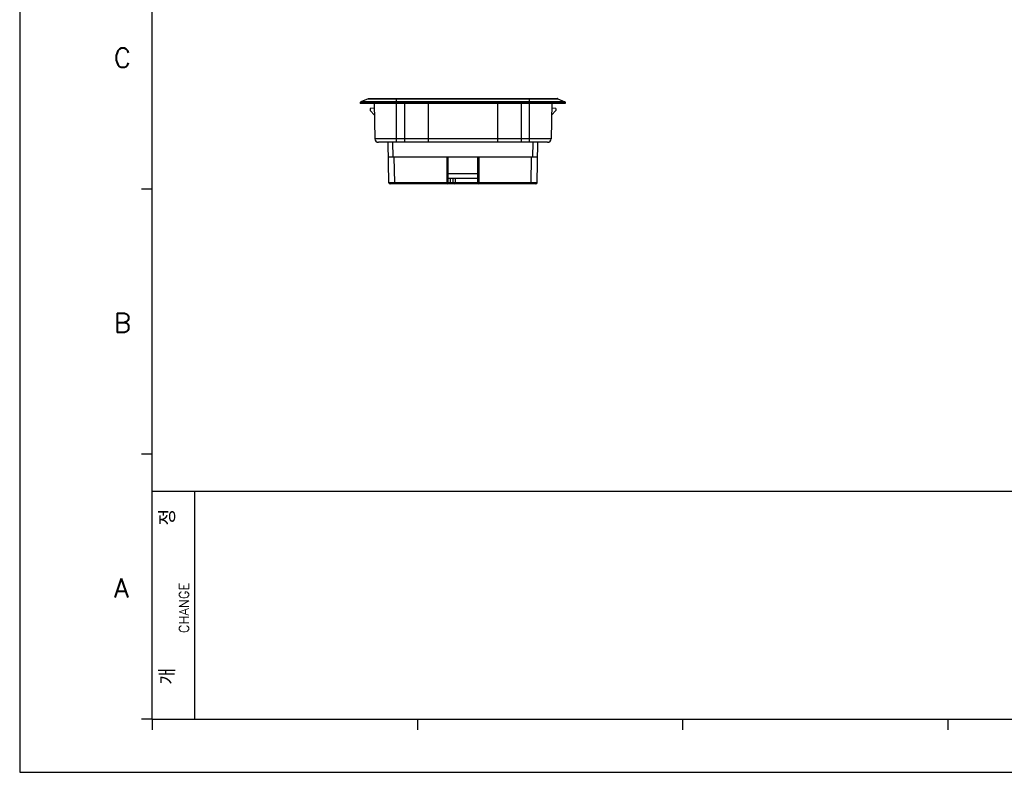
# Model space of a CAD drawing. Header units: millimetres. Extents: x 1095 to 2053, y 0 to 677.
# Tile 1 of 19: x 1095 to 1518, y 0 to 324. Entities that reach past the tile are written whole.
import ezdxf

# ---------------------------------------------------------------- set-up
doc = ezdxf.new("R2010")
doc.units = ezdxf.units.MM
doc.header["$LTSCALE"] = 0.3
doc.layers.add('3_ALL_AXES', color=7, linetype='Continuous')
doc.layers.add('7_ALL_FEATURES', color=7, linetype='Continuous')
doc.layers.add('AM_0', color=7, linetype='Continuous', lineweight=30)
doc.styles.add('WHGTXT', font='simplex', dxfattribs={"bigfont": 'whgtxt'})

# ---------------------------------------------------------------- blocks, each defined once
blk = doc.blocks.new('A$C759C226F')
for p, q in [((0, 236.49), (0, 0)), ((19.91, 7.96), (19.91, 227.73)), ((19.91, 87.59), (18.31, 87.59)), ((19.91, 47.78), (18.31, 47.78)), ((19.91, 42.2), (326.47, 42.2)), ((26.28, 7.96), (26.28, 42.2)), ((19.91, 7.96), (18.31, 7.96)), ((19.91, 7.96), (326.47, 7.96)), ((19.91, 7.96), (19.91, 6.37)), ((59.72, 7.96), (59.72, 6.37)), ((99.53, 7.96), (99.53, 6.37)), ((139.35, 7.96), (139.35, 6.37)), ((0, 0), (334.43, 0))]:
    blk.add_line(p, q)
at = {"style": 'WHGTXT'}
for s, p in [('C', (14.14, 105.88)), ('B', (14.14, 66.07)), ('A', (14.14, 26.26))]:
    blk.add_text(s, height=2.87, dxfattribs=at).set_placement(p)
for s, height, p in [('CHANGE', 1.433, (25.39, 20.91)), ('개            정', 2.3888, (23.38, 13.17))]:
    blk.add_text(s, height=height, rotation=90, dxfattribs=at).set_placement(p)
blk = doc.blocks.new('A$Cd81cb5b0')
at = {"layer": '3_ALL_AXES', "color": 7, "linetype": 'Continuous'}
blk.add_line((0, 34.7), (88.3, 34.7), dxfattribs=at)
at = {"layer": '7_ALL_FEATURES', "color": 7, "linetype": 'Continuous'}
for p, q in [((0, 34.7), (0, 34.87)), ((88.3, 34.87), (0, 34.87)), ((3.41, 36.66), (0.3, 35.33)), ((88, 35.33), (0.3, 35.33)), ((3.41, 36.66), (84.89, 36.66)), ((3.6, 36.7), (84.7, 36.7)), ((6, 34.7), (6.27, 19.37)), ((15.5, 17.9), (15.5, 36.7)), ((19.15, 17.9), (19.15, 34.7)), ((29.15, 34.7), (29.15, 17.9)), ((59.15, 17.9), (59.15, 34.7)), ((69.15, 34.7), (69.15, 17.9)), ((72.8, 17.9), (72.8, 36.7)), ((82.3, 34.7), (82.03, 19.37)), ((84.89, 36.66), (88, 35.33)), ((88.3, 34.7), (88.3, 34.87)), ((6.04, 32.54), (4.2, 32.49)), ((4.2, 32.49), (4.2, 31.6)), ((4.2, 31.6), (6.09, 29.58)), ((82.21, 29.58), (84.1, 31.6)), ((84.1, 32.49), (82.26, 32.54)), ((84.1, 32.49), (84.1, 31.6)), ((82.03, 19.37), (6.27, 19.37)), ((80.53, 17.9), (7.77, 17.9)), ((12.3, 0.49), (12, 17.9)), ((14.11, 11.5), (14, 17.9)), ((74.19, 11.5), (74.3, 17.9)), ((76, 0.49), (76.3, 17.9)), ((76.19, 11.5), (12.11, 11.5)), ((14.8, 0.49), (14.61, 11.5)), ((37.35, 0), (37.35, 11.5)), ((37.85, 0.5), (37.85, 11.5)), ((50.45, 11.5), (50.45, 0.5)), ((50.95, 11.5), (50.95, 0)), ((73.5, 0.49), (73.69, 11.5)), ((37.85, 4.5), (50.45, 4.5)), ((75.5, 0), (12.8, 0)), ((14.8, 0), (14.8, 0.49)), ((37.35, 0.49), (14.8, 0.49)), ((37.85, 2.5), (50.45, 2.5)), ((50.45, 0.5), (37.85, 0.5)), ((38.85, 0), (38.85, 2.5)), ((39.85, 2.5), (39.85, 0.5)), ((40.85, 2.5), (40.85, 0)), ((73.5, 0.49), (50.95, 0.49)), ((73.5, 0), (73.5, 0.49))]:
    blk.add_line(p, q, dxfattribs=at)
for centre, radius, start, end in [((0.5, 34.87), 0.5, 113.1986, 180), ((3.6, 36.2), 0.5, 90, 113.1986), ((84.7, 36.2), 0.5, 66.8014, 90), ((87.8, 34.87), 0.5, 0, 66.8014), ((7.77, 19.4), 1.5, 181, 270), ((80.53, 19.4), 1.5, 270, 359), ((12.8, 0.5), 0.5, 181, 270), ((37.35, 0.5), 0.5, 270, 0), ((40.35, 0.5), 0.5, 180, 270), ((50.95, 0.5), 0.5, 180, 270), ((75.5, 0.5), 0.5, 270, 359)]:
    blk.add_arc(centre, radius, start, end, dxfattribs=at)
for points, knots in [([(14.8, 0.49), (14.64, 0.49), (14.32, 0.49), (13.86, 0.49), (13.43, 0.49), (13.11, 0.49), (12.88, 0.49), (12.73, 0.49), (12.61, 0.49), (12.5, 0.49), (12.43, 0.49), (12.38, 0.49), (12.35, 0.49), (12.33, 0.49), (12.32, 0.49), (12.31, 0.49), (12.3, 0.49), (12.3, 0.49)], [0, 0, 0, 0, 0.195057, 0.382821, 0.555695, 0.707219, 0.773094, 0.831513, 0.881931, 0.923855, 0.956909, 0.969996, 0.980743, 0.989133, 0.995148, 0.998774, 1, 1, 1, 1]), ([(37.35, 0.49), (37.41, 0.49), (37.51, 0.49), (37.62, 0.49), (37.7, 0.49), (37.76, 0.49), (37.8, 0.5), (37.83, 0.5), (37.84, 0.5), (37.85, 0.5), (37.85, 0.5), (37.85, 0.5)], [0, 0, 0, 0, 0.382401, 0.55526, 0.70668, 0.830935, 0.923429, 0.956481, 0.980346, 0.994863, 1, 1, 1, 1]), ([(50.95, 0.49), (50.89, 0.49), (50.79, 0.49), (50.68, 0.49), (50.6, 0.49), (50.54, 0.49), (50.5, 0.5), (50.47, 0.5), (50.46, 0.5), (50.45, 0.5), (50.45, 0.5), (50.45, 0.5)], [0, 0, 0, 0, 0.382354, 0.555185, 0.706601, 0.830888, 0.923423, 0.956483, 0.980349, 0.994864, 1, 1, 1, 1]), ([(76, 0.49), (76, 0.49), (75.99, 0.49), (75.98, 0.49), (75.97, 0.49), (75.95, 0.49), (75.92, 0.49), (75.87, 0.49), (75.8, 0.49), (75.69, 0.49), (75.57, 0.49), (75.42, 0.49), (75.19, 0.49), (74.87, 0.49), (74.44, 0.49), (73.98, 0.49), (73.66, 0.49), (73.5, 0.49)], [0, 0, 0, 0, 0.001226, 0.004853, 0.01087, 0.019264, 0.030017, 0.043114, 0.076209, 0.118186, 0.168656, 0.227144, 0.293052, 0.444566, 0.617324, 0.80496, 1, 1, 1, 1])]:
    blk.add_open_spline(points, degree=3, knots=knots, dxfattribs=at)

msp = doc.modelspace()

# ---------------------------------------------------------------- block references
msp.add_blockref('A$Cd81cb5b0', (1241.43, 253.08))
at = {"layer": 'AM_0', "xscale": 2.864018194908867, "yscale": 2.864018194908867, "zscale": 2.864018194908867}
msp.add_blockref('A$C759C226F', (1094.96, 0), dxfattribs=at)

doc.saveas('drawing.dxf')
